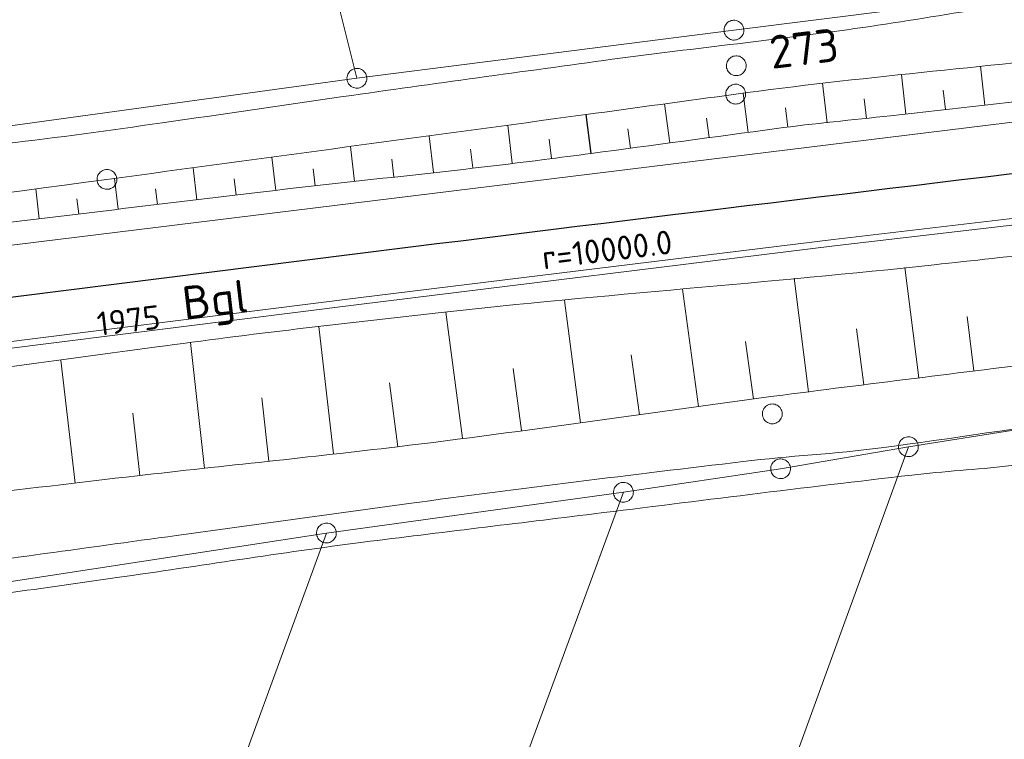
# Model space of a CAD drawing. Header units: metres. Extents: x 3425540 to 3446143, y 5432760 to 5444637.
# Tile 124 of 256: x 3436804 to 3436879, y 5439144 to 5439199. Entities that reach past the tile are written whole.
import ezdxf
from ezdxf.enums import TextEntityAlignment as Align

# ---------------------------------------------------------------- set-up
doc = ezdxf.new("R2010")
doc.units = ezdxf.units.M
for name, color, linetype, lineweight in [('B_Bestand', 9, 'Continuous', 18), ('B_Böschung', 9, 'Continuous', 18), ('B_Flurgrenzen', 9, 'Continuous', 18), ('B_Gleisachse', 9, 'Continuous', 25), ('Bestand Kabeltröge', 9, 'Continuous', 18), ('Bestand_Neu_Strecke 3443', 9, 'Continuous', 18)]:
    doc.layers.add(name, color=color, linetype=linetype, lineweight=lineweight)
doc.styles.get("Standard").update_dxf_attribs({"font": 'isocpeur.ttf'})

msp = doc.modelspace()

# ---------------------------------------------------------------- linework, layer by layer
at = {"layer": 'B_Bestand'}
for points, knots in [([(3436701.593, 5439177.765), (3436706.651, 5439178.289), (3436711.708, 5439178.812), (3436716.766, 5439179.335), (3436724.44, 5439180.129), (3436732.113, 5439180.933), (3436739.786, 5439181.742), (3436746.61, 5439182.462), (3436753.369, 5439183.717), (3436760.19, 5439184.465), (3436764.354, 5439184.922), (3436768.532, 5439185.256), (3436772.696, 5439185.718), (3436778.626, 5439186.377), (3436784.555, 5439187.039), (3436790.484, 5439187.706), (3436794.775, 5439188.189), (3436799.065, 5439188.671), (3436803.354, 5439189.172), (3436807.303, 5439189.633), (3436811.241, 5439190.185), (3436815.178, 5439190.743), (3436819.749, 5439191.392), (3436824.314, 5439192.085), (3436828.886, 5439192.732), (3436835.664, 5439193.692), (3436842.446, 5439194.622), (3436849.229, 5439195.547), (3436855.534, 5439196.408), (3436861.871, 5439197.036), (3436868.168, 5439197.955), (3436874.285, 5439198.848), (3436880.37, 5439199.942), (3436886.479, 5439200.886), (3436893.124, 5439201.913), (3436899.768, 5439202.949), (3436906.424, 5439203.911), (3436911.336, 5439204.621), (3436916.254, 5439205.283), (3436921.178, 5439205.9), (3436925.99, 5439206.504), (3436930.803, 5439207.094), (3436935.617, 5439207.68), (3436941.162, 5439208.355), (3436946.704, 5439209.045), (3436952.255, 5439209.669), (3436956.565, 5439210.154), (3436960.883, 5439210.555), (3436965.195, 5439211.018), (3436969.695, 5439211.502), (3436974.193, 5439212.002), (3436978.693, 5439212.484), (3436983.783, 5439213.029), (3436988.88, 5439213.499), (3436993.969, 5439214.055), (3436998.179, 5439214.515), (3437002.385, 5439215.007), (3437006.59, 5439215.508), (3437012.381, 5439216.199), (3437018.172, 5439216.886), (3437023.96, 5439217.601), (3437028.46, 5439218.157), (3437032.959, 5439218.717), (3437037.458, 5439219.276), (3437043.027, 5439219.969), (3437048.594, 5439220.67), (3437054.163, 5439221.364), (3437060.367, 5439222.137), (3437066.585, 5439222.795), (3437072.789, 5439223.563), (3437077.469, 5439224.142), (3437082.13, 5439224.868), (3437086.81, 5439225.447), (3437092.234, 5439226.119), (3437097.66, 5439226.774), (3437103.087, 5439227.424), (3437109.015, 5439228.134), (3437114.948, 5439228.8), (3437120.875, 5439229.518), (3437125.312, 5439230.056), (3437129.732, 5439230.724), (3437134.164, 5439231.298), (3437141.118, 5439232.199), (3437148.105, 5439232.846), (3437155.053, 5439233.802), (3437162.047, 5439234.765), (3437169.016, 5439235.889), (3437175.98, 5439237.048), (3437183.623, 5439238.321), (3437191.26, 5439239.622), (3437198.897, 5439240.921), (3437201.645, 5439241.389), (3437204.374, 5439241.949), (3437207.131, 5439242.376), (3437210.493, 5439242.897), (3437213.893, 5439243.05), (3437217.281, 5439243.318), (3437220.733, 5439243.592), (3437224.184, 5439243.859), (3437227.64, 5439244.051), (3437233.128, 5439244.357), (3437238.641, 5439244.019), (3437244.126, 5439244.365), (3437252.781, 5439244.911), (3437261.421, 5439245.694), (3437270.076, 5439246.249), (3437275.76, 5439246.614), (3437281.441, 5439247.044), (3437287.131, 5439247.296), (3437292.796, 5439247.547), (3437298.46, 5439247.798), (3437304.125, 5439248.048)], [0, 0, 0, 0, 0.025133, 0.025133, 0.025133, 0.063269, 0.063269, 0.063269, 0.097186, 0.097186, 0.097186, 0.117895, 0.117895, 0.117895, 0.147386, 0.147386, 0.147386, 0.168728, 0.168728, 0.168728, 0.188381, 0.188381, 0.188381, 0.211204, 0.211204, 0.211204, 0.245041, 0.245041, 0.245041, 0.276498, 0.276498, 0.276498, 0.307052, 0.307052, 0.307052, 0.34029, 0.34029, 0.34029, 0.36482, 0.36482, 0.36482, 0.38879, 0.38879, 0.38879, 0.416399, 0.416399, 0.416399, 0.437835, 0.437835, 0.437835, 0.460206, 0.460206, 0.460206, 0.485508, 0.485508, 0.485508, 0.506441, 0.506441, 0.506441, 0.535268, 0.535268, 0.535268, 0.557678, 0.557678, 0.557678, 0.585416, 0.585416, 0.585416, 0.616319, 0.616319, 0.616319, 0.639628, 0.639628, 0.639628, 0.666644, 0.666644, 0.666644, 0.696155, 0.696155, 0.696155, 0.718246, 0.718246, 0.718246, 0.752911, 0.752911, 0.752911, 0.787803, 0.787803, 0.787803, 0.826098, 0.826098, 0.826098, 0.839875, 0.839875, 0.839875, 0.856671, 0.856671, 0.856671, 0.873781, 0.873781, 0.873781, 0.90095, 0.90095, 0.90095, 0.943819, 0.943819, 0.943819, 0.971972, 0.971972, 0.971972, 1, 1, 1, 1]), ([(3436720.778, 5439147.924), (3436724.509, 5439148.388), (3436728.239, 5439148.852), (3436731.97, 5439149.316), (3436738.073, 5439150.075), (3436744.206, 5439150.577), (3436750.323, 5439151.212), (3436756.096, 5439151.812), (3436761.872, 5439152.392), (3436767.642, 5439153.023), (3436776.783, 5439154.023), (3436785.882, 5439155.374), (3436794.992, 5439156.627), (3436802.086, 5439157.603), (3436809.179, 5439158.581), (3436816.273, 5439159.557), (3436822.132, 5439160.363), (3436827.991, 5439161.168), (3436833.85, 5439161.972), (3436842.264, 5439163.127), (3436850.699, 5439164.128), (3436859.13, 5439165.15), (3436862.596, 5439165.57), (3436866.093, 5439165.722), (3436869.555, 5439166.184), (3436880.208, 5439167.605), (3436890.811, 5439169.342), (3436901.399, 5439171.175), (3436910.105, 5439172.682), (3436918.795, 5439174.268), (3436927.506, 5439175.743), (3436936.035, 5439177.187), (3436944.565, 5439178.623), (3436953.096, 5439180.054), (3436966.058, 5439182.229), (3436979.024, 5439184.378), (3436991.995, 5439186.501), (3436999.271, 5439187.692), (3437006.575, 5439188.688), (3437013.881, 5439189.692), (3437019.717, 5439190.495), (3437025.561, 5439191.223), (3437031.42, 5439191.833), (3437036.123, 5439192.323), (3437040.846, 5439192.58), (3437045.551, 5439193.04), (3437047.612, 5439193.242), (3437049.672, 5439193.457), (3437051.726, 5439193.72), (3437055.441, 5439194.196), (3437059.129, 5439194.864), (3437062.841, 5439195.357), (3437066.884, 5439195.895), (3437070.948, 5439196.276), (3437074.99, 5439196.824), (3437083.469, 5439197.975), (3437091.885, 5439199.576), (3437100.37, 5439200.698), (3437110.439, 5439202.03), (3437120.518, 5439203.284), (3437130.613, 5439204.406), (3437142.603, 5439205.739), (3437154.606, 5439206.939), (3437166.595, 5439208.273), (3437173.234, 5439209.012), (3437179.874, 5439209.736), (3437186.498, 5439210.601), (3437194.711, 5439211.674), (3437202.898, 5439212.932), (3437211.106, 5439214.042), (3437217.997, 5439214.975), (3437224.896, 5439215.845), (3437231.784, 5439216.8), (3437239.391, 5439217.855), (3437246.99, 5439218.957), (3437254.589, 5439220.068), (3437267.156, 5439221.907), (3437279.698, 5439223.922), (3437292.276, 5439225.683), (3437297.029, 5439226.349), (3437301.782, 5439227.015), (3437306.535, 5439227.68)], [0, 0, 0, 0, 0.019074, 0.019074, 0.019074, 0.050277, 0.050277, 0.050277, 0.079727, 0.079727, 0.079727, 0.126381, 0.126381, 0.126381, 0.162711, 0.162711, 0.162711, 0.192716, 0.192716, 0.192716, 0.235806, 0.235806, 0.235806, 0.253524, 0.253524, 0.253524, 0.308036, 0.308036, 0.308036, 0.352859, 0.352859, 0.352859, 0.396746, 0.396746, 0.396746, 0.463429, 0.463429, 0.463429, 0.500834, 0.500834, 0.500834, 0.530716, 0.530716, 0.530716, 0.554702, 0.554702, 0.554702, 0.565208, 0.565208, 0.565208, 0.584208, 0.584208, 0.584208, 0.604904, 0.604904, 0.604904, 0.648324, 0.648324, 0.648324, 0.699854, 0.699854, 0.699854, 0.761057, 0.761057, 0.761057, 0.794946, 0.794946, 0.794946, 0.836968, 0.836968, 0.836968, 0.872248, 0.872248, 0.872248, 0.91121, 0.91121, 0.91121, 0.97565, 0.97565, 0.97565, 1, 1, 1, 1]), ([(3437090.633, 5439196.583), (3437086.334, 5439196.008), (3437082.034, 5439195.433), (3437077.735, 5439194.858), (3437074.603, 5439194.439), (3437071.473, 5439193.998), (3437068.343, 5439193.565), (3437064.521, 5439193.037), (3437060.707, 5439192.45), (3437056.884, 5439191.926), (3437053.304, 5439191.436), (3437049.71, 5439191.066), (3437046.114, 5439190.72), (3437041.98, 5439190.322), (3437037.84, 5439189.995), (3437033.706, 5439189.599), (3437030.365, 5439189.279), (3437027.026, 5439188.94), (3437023.689, 5439188.578), (3437020.264, 5439188.207), (3437016.839, 5439187.818), (3437013.436, 5439187.285), (3437009.442, 5439186.66), (3437005.452, 5439186.015), (3437001.459, 5439185.388), (3436995.6, 5439184.468), (3436989.741, 5439183.548), (3436983.882, 5439182.629), (3436978.195, 5439181.738), (3436972.509, 5439180.848), (3436966.822, 5439179.958), (3436961.642, 5439179.147), (3436956.448, 5439178.428), (3436951.278, 5439177.558), (3436943.944, 5439176.324), (3436936.629, 5439174.979), (3436929.307, 5439173.678), (3436922.04, 5439172.387), (3436914.775, 5439171.091), (3436907.508, 5439169.8), (3436905.195, 5439169.389), (3436902.877, 5439169.01), (3436900.563, 5439168.604), (3436896.924, 5439167.967), (3436893.344, 5439167.031), (3436889.707, 5439166.363), (3436886.221, 5439165.723), (3436882.717, 5439165.201), (3436879.195, 5439164.811), (3436876.757, 5439164.542), (3436874.306, 5439164.408), (3436871.871, 5439164.121), (3436867.792, 5439163.641), (3436863.712, 5439163.161), (3436859.636, 5439162.656), (3436855.701, 5439162.169), (3436851.767, 5439161.679), (3436847.832, 5439161.191), (3436842.016, 5439160.471), (3436836.195, 5439159.785), (3436830.381, 5439159.045), (3436824.164, 5439158.254), (3436817.976, 5439157.248), (3436811.77, 5439156.372), (3436806.2, 5439155.586), (3436800.632, 5439154.784), (3436795.055, 5439154.045), (3436788.323, 5439153.153), (3436781.578, 5439152.367), (3436774.837, 5439151.55), (3436769.21, 5439150.869), (3436763.586, 5439150.161), (3436757.948, 5439149.567), (3436753.281, 5439149.076), (3436748.601, 5439148.722), (3436743.929, 5439148.281), (3436740.424, 5439147.951), (3436736.921, 5439147.606), (3436733.418, 5439147.246), (3436729.696, 5439146.864), (3436726.002, 5439146.274), (3436722.303, 5439145.695), (3436719.244, 5439145.216), (3436716.178, 5439144.74), (3436713.199, 5439143.89), (3436710.25, 5439143.049), (3436707.347, 5439142.085), (3436704.411, 5439141.217), (3436701.456, 5439140.343), (3436698.5, 5439139.482), (3436695.536, 5439138.632), (3436693.237, 5439137.973), (3436690.924, 5439137.441), (3436688.557, 5439136.994), (3436685.544, 5439136.425), (3436682.51, 5439136.162), (3436679.47, 5439136.144), (3436677.001, 5439136.13), (3436674.526, 5439136.199), (3436672.06, 5439136.316), (3436669.531, 5439136.437), (3436667.006, 5439136.747), (3436664.478, 5439136.834), (3436662.556, 5439136.901), (3436660.628, 5439136.801), (3436658.705, 5439136.661), (3436655.99, 5439136.464), (3436653.28, 5439136.247), (3436650.606, 5439135.713), (3436648.261, 5439135.246), (3436645.947, 5439134.707), (3436643.627, 5439134.161), (3436639.434, 5439133.176), (3436635.292, 5439132.022), (3436631.083, 5439131.066), (3436628.415, 5439130.46), (3436625.699, 5439130.184), (3436622.984, 5439129.86), (3436620.781, 5439129.597), (3436618.552, 5439129.388), (3436616.349, 5439129.515), (3436613.221, 5439129.696), (3436610.1, 5439130.279), (3436607.044, 5439131.066), (3436604.011, 5439131.848), (3436601.027, 5439132.732), (3436597.997, 5439133.48), (3436596.257, 5439133.91), (3436594.515, 5439134.335), (3436592.775, 5439134.766), (3436590.476, 5439135.336), (3436588.18, 5439135.916), (3436585.882, 5439136.49), (3436583.941, 5439136.975), (3436581.992, 5439137.47), (3436580.023, 5439137.783), (3436578.04, 5439138.098), (3436575.983, 5439137.743), (3436573.992, 5439137.437), (3436570.888, 5439136.96), (3436567.785, 5439136.485), (3436564.687, 5439135.972), (3436562.14, 5439135.55), (3436559.602, 5439135.073), (3436557.049, 5439134.689), (3436550.453, 5439133.699), (3436543.841, 5439132.825), (3436537.231, 5439131.931), (3436532.034, 5439131.229), (3436526.837, 5439130.531), (3436521.636, 5439129.862), (3436517.364, 5439129.313), (3436513.083, 5439128.844), (3436508.798, 5439128.396), (3436505.367, 5439128.037), (3436501.932, 5439127.735), (3436498.493, 5439127.453), (3436493.758, 5439127.065), (3436489.022, 5439126.745), (3436484.277, 5439126.505), (3436479.568, 5439126.268), (3436474.858, 5439126.125), (3436470.146, 5439126.074), (3436465.739, 5439126.026), (3436461.33, 5439125.986), (3436456.924, 5439126.073), (3436448.555, 5439126.239), (3436440.186, 5439126.405), (3436431.817, 5439126.57)], [0, 0, 0, 0, 0.019538, 0.019538, 0.019538, 0.033772, 0.033772, 0.033772, 0.051152, 0.051152, 0.051152, 0.067424, 0.067424, 0.067424, 0.08613, 0.08613, 0.08613, 0.101247, 0.101247, 0.101247, 0.116764, 0.116764, 0.116764, 0.13497, 0.13497, 0.13497, 0.161684, 0.161684, 0.161684, 0.187611, 0.187611, 0.187611, 0.211226, 0.211226, 0.211226, 0.244724, 0.244724, 0.244724, 0.277968, 0.277968, 0.277968, 0.288549, 0.288549, 0.288549, 0.305192, 0.305192, 0.305192, 0.321146, 0.321146, 0.321146, 0.332191, 0.332191, 0.332191, 0.350692, 0.350692, 0.350692, 0.368551, 0.368551, 0.368551, 0.39495, 0.39495, 0.39495, 0.42318, 0.42318, 0.42318, 0.448519, 0.448519, 0.448519, 0.479105, 0.479105, 0.479105, 0.504637, 0.504637, 0.504637, 0.525774, 0.525774, 0.525774, 0.541632, 0.541632, 0.541632, 0.558482, 0.558482, 0.558482, 0.572417, 0.572417, 0.572417, 0.586208, 0.586208, 0.586208, 0.600087, 0.600087, 0.600087, 0.610851, 0.610851, 0.610851, 0.624554, 0.624554, 0.624554, 0.635682, 0.635682, 0.635682, 0.647093, 0.647093, 0.647093, 0.655764, 0.655764, 0.655764, 0.668008, 0.668008, 0.668008, 0.678742, 0.678742, 0.678742, 0.698141, 0.698141, 0.698141, 0.710435, 0.710435, 0.710435, 0.720411, 0.720411, 0.720411, 0.734574, 0.734574, 0.734574, 0.748633, 0.748633, 0.748633, 0.756708, 0.756708, 0.756708, 0.767376, 0.767376, 0.767376, 0.776384, 0.776384, 0.776384, 0.785454, 0.785454, 0.785454, 0.799597, 0.799597, 0.799597, 0.811226, 0.811226, 0.811226, 0.841268, 0.841268, 0.841268, 0.864888, 0.864888, 0.864888, 0.884289, 0.884289, 0.884289, 0.899826, 0.899826, 0.899826, 0.921218, 0.921218, 0.921218, 0.942444, 0.942444, 0.942444, 0.962296, 0.962296, 0.962296, 1, 1, 1, 1])]:
    msp.add_open_spline(points, degree=3, knots=knots, dxfattribs=at)
at = {"layer": 'B_Böschung'}
for p, q in [((3436877.396, 5439192.083), (3436877.069, 5439195.019)), ((3436871.433, 5439191.415), (3436871.101, 5439194.38)), ((3436865.47, 5439190.745), (3436865.134, 5439193.734)), ((3436859.514, 5439190.028), (3436859.116, 5439192.984)), ((3436868.452, 5439191.079), (3436868.284, 5439192.57)), ((3436874.414, 5439191.749), (3436874.249, 5439193.224)), ((3436853.567, 5439189.228), (3436853.169, 5439192.179)), ((3436862.489, 5439190.41), (3436862.32, 5439191.886)), ((3436847.612, 5439188.427), (3436847.232, 5439191.37)), ((3436847.621, 5439188.427), (3436847.241, 5439191.37)), ((3436856.541, 5439189.628), (3436856.341, 5439191.106)), ((3436841.658, 5439187.687), (3436841.32, 5439190.57)), ((3436835.698, 5439186.989), (3436835.375, 5439189.765)), ((3436850.594, 5439188.827), (3436850.392, 5439190.3)), ((3436829.737, 5439186.308), (3436829.439, 5439188.962)), ((3436844.636, 5439188.043), (3436844.449, 5439189.505)), ((3436823.775, 5439185.639), (3436823.49, 5439188.158)), ((3436838.678, 5439187.338), (3436838.512, 5439188.753)), ((3436817.816, 5439184.933), (3436817.526, 5439187.351)), ((3436832.719, 5439186.643), (3436832.566, 5439188.004)), ((3436826.756, 5439185.973), (3436826.611, 5439187.267)), ((3436811.859, 5439184.217), (3436811.578, 5439186.546)), ((3436820.795, 5439185.291), (3436820.647, 5439186.522)), ((3436805.901, 5439183.499), (3436805.63, 5439185.755)), ((3436814.838, 5439184.575), (3436814.695, 5439185.762)), ((3436808.88, 5439183.857), (3436808.742, 5439185.004)), ((3436872.408, 5439171.469), (3436871.355, 5439179.804)), ((3436864.07, 5439170.415), (3436862.985, 5439178.999)), ((3436855.741, 5439169.296), (3436854.526, 5439178.185)), ((3436846.82, 5439168.079), (3436845.602, 5439177.317)), ((3436837.892, 5439166.907), (3436836.64, 5439176.446)), ((3436876.577, 5439171.992), (3436876.059, 5439176.114)), ((3436828.143, 5439165.716), (3436827.038, 5439175.353)), ((3436868.239, 5439170.942), (3436867.704, 5439175.172)), ((3436818.38, 5439164.628), (3436817.333, 5439174.136)), ((3436859.904, 5439169.865), (3436859.312, 5439174.227)), ((3436851.281, 5439168.685), (3436850.661, 5439173.217)), ((3436808.621, 5439163.514), (3436807.524, 5439172.819)), ((3436842.356, 5439167.493), (3436841.739, 5439172.187)), ((3436833.023, 5439166.267), (3436832.391, 5439171.082)), ((3436823.262, 5439165.166), (3436822.721, 5439169.96)), ((3436813.498, 5439164.092), (3436812.982, 5439168.793))]:
    msp.add_line(p, q, dxfattribs=at)
for points, knots in [([(3436847.241, 5439191.37), (3436851.016, 5439191.886), (3436854.791, 5439192.401), (3436858.566, 5439192.916), (3436867.889, 5439194.189), (3436877.275, 5439194.949), (3436886.618, 5439196.061), (3436890.181, 5439196.485), (3436893.743, 5439196.909), (3436897.305, 5439197.343), (3436905.35, 5439198.324), (3436913.396, 5439199.296), (3436921.437, 5439200.311), (3436928.859, 5439201.248), (3436936.278, 5439202.202), (3436943.698, 5439203.152), (3436947.417, 5439203.629), (3436951.135, 5439204.113), (3436954.854, 5439204.59), (3436960.239, 5439205.281), (3436965.637, 5439205.864), (3436971.023, 5439206.552), (3436975.151, 5439207.08), (3436979.276, 5439207.637), (3436983.398, 5439208.209), (3436989.453, 5439209.049), (3436995.5, 5439209.937), (3437001.556, 5439210.77), (3437006.96, 5439211.514), (3437012.367, 5439212.237), (3437017.775, 5439212.959), (3437030.879, 5439214.709), (3437043.978, 5439216.505), (3437057.109, 5439218.048), (3437070.446, 5439219.616), (3437083.801, 5439221.023), (3437097.145, 5439222.529), (3437116.918, 5439224.762), (3437136.691, 5439226.998), (3437156.454, 5439229.323), (3437165.125, 5439230.343), (3437173.714, 5439231.983), (3437182.378, 5439233.061), (3437187.262, 5439233.669), (3437192.148, 5439234.258), (3437197.035, 5439234.843), (3437200.055, 5439235.205), (3437203.072, 5439235.587), (3437206.097, 5439235.906), (3437222.726, 5439237.663), (3437239.403, 5439238.87), (3437256.071, 5439240.168), (3437270.729, 5439241.31), (3437285.387, 5439242.451), (3437300.045, 5439243.592)], [0, 0, 0, 0, 0.025072, 0.025072, 0.025072, 0.08699, 0.08699, 0.08699, 0.1106, 0.1106, 0.1106, 0.163933, 0.163933, 0.163933, 0.213158, 0.213158, 0.213158, 0.237832, 0.237832, 0.237832, 0.273559, 0.273559, 0.273559, 0.300946, 0.300946, 0.300946, 0.341169, 0.341169, 0.341169, 0.377069, 0.377069, 0.377069, 0.464067, 0.464067, 0.464067, 0.552435, 0.552435, 0.552435, 0.683381, 0.683381, 0.683381, 0.740833, 0.740833, 0.740833, 0.77322, 0.77322, 0.77322, 0.793234, 0.793234, 0.793234, 0.903251, 0.903251, 0.903251, 1, 1, 1, 1]), ([(3436847.621, 5439188.427), (3436852.293, 5439189.056), (3436856.966, 5439189.685), (3436861.638, 5439190.314), (3436864.506, 5439190.7), (3436867.388, 5439190.962), (3436870.264, 5439191.284), (3436875.016, 5439191.816), (3436879.768, 5439192.354), (3436884.521, 5439192.876), (3436888.61, 5439193.326), (3436892.71, 5439193.674), (3436896.803, 5439194.095), (3436903.192, 5439194.753), (3436909.581, 5439195.42), (3436915.969, 5439196.089), (3436920.315, 5439196.544), (3436924.651, 5439197.09), (3436929.002, 5439197.496), (3436936.073, 5439198.156), (3436943.155, 5439198.673), (3436950.231, 5439199.273), (3436953.109, 5439199.517), (3436955.989, 5439199.746), (3436958.865, 5439200.018), (3436964.065, 5439200.51), (3436969.237, 5439201.257), (3436974.428, 5439201.832), (3436978.511, 5439202.285), (3436982.597, 5439202.711), (3436986.678, 5439203.176), (3436990.544, 5439203.617), (3436994.409, 5439204.074), (3436998.275, 5439204.518), (3437002.337, 5439204.985), (3437006.403, 5439205.41), (3437010.463, 5439205.893), (3437013.591, 5439206.265), (3437016.712, 5439206.693), (3437019.838, 5439207.081), (3437028.63, 5439208.174), (3437037.421, 5439209.27), (3437046.218, 5439210.327), (3437048.998, 5439210.661), (3437051.781, 5439210.968), (3437054.562, 5439211.297), (3437066.772, 5439212.741), (3437078.97, 5439214.294), (3437091.181, 5439215.733), (3437094.553, 5439216.131), (3437097.935, 5439216.452), (3437101.306, 5439216.858), (3437114.702, 5439218.471), (3437128.093, 5439220.117), (3437141.489, 5439221.73), (3437155.582, 5439223.427), (3437169.676, 5439225.125), (3437183.77, 5439226.817), (3437193.219, 5439227.952), (3437202.672, 5439229.056), (3437212.121, 5439230.19), (3437227.511, 5439232.037), (3437242.881, 5439234.041), (3437258.273, 5439235.872), (3437272.303, 5439237.542), (3437286.333, 5439239.212), (3437300.363, 5439240.881)], [0, 0, 0, 0, 0.03103, 0.03103, 0.03103, 0.050075, 0.050075, 0.050075, 0.081548, 0.081548, 0.081548, 0.108627, 0.108627, 0.108627, 0.150904, 0.150904, 0.150904, 0.179664, 0.179664, 0.179664, 0.226402, 0.226402, 0.226402, 0.245415, 0.245415, 0.245415, 0.279791, 0.279791, 0.279791, 0.306829, 0.306829, 0.306829, 0.332442, 0.332442, 0.332442, 0.359352, 0.359352, 0.359352, 0.380084, 0.380084, 0.380084, 0.438398, 0.438398, 0.438398, 0.456828, 0.456828, 0.456828, 0.537756, 0.537756, 0.537756, 0.560106, 0.560106, 0.560106, 0.648912, 0.648912, 0.648912, 0.742344, 0.742344, 0.742344, 0.804984, 0.804984, 0.804984, 0.907004, 0.907004, 0.907004, 1, 1, 1, 1]), ([(3436977.124, 5439191.82), (3436971.504, 5439191.301), (3436965.883, 5439190.782), (3436960.263, 5439190.263), (3436955.944, 5439189.864), (3436951.626, 5439189.469), (3436947.307, 5439189.072), (3436943.342, 5439188.708), (3436939.367, 5439188.458), (3436935.409, 5439188.013), (3436929.577, 5439187.357), (3436923.774, 5439186.481), (3436917.959, 5439185.699), (3436909.001, 5439184.495), (3436900.047, 5439183.261), (3436891.087, 5439182.068), (3436885.259, 5439181.292), (3436879.415, 5439180.651), (3436873.57, 5439180.017), (3436861.085, 5439178.663), (3436848.554, 5439177.771), (3436836.072, 5439176.391), (3436828.968, 5439175.606), (3436821.87, 5439174.773), (3436814.788, 5439173.811), (3436802.9, 5439172.198), (3436791.017, 5439170.562), (3436779.133, 5439168.923), (3436770.772, 5439167.77), (3436762.417, 5439166.58), (3436754.056, 5439165.428), (3436751.091, 5439165.02), (3436748.114, 5439164.702), (3436745.133, 5439164.437), (3436741.589, 5439164.123), (3436738.033, 5439163.97), (3436734.491, 5439163.643), (3436733.122, 5439163.517), (3436731.752, 5439163.391), (3436730.383, 5439163.264)], [0, 0, 0, 0, 0.068156, 0.068156, 0.068156, 0.120526, 0.120526, 0.120526, 0.168606, 0.168606, 0.168606, 0.239459, 0.239459, 0.239459, 0.348605, 0.348605, 0.348605, 0.419595, 0.419595, 0.419595, 0.571233, 0.571233, 0.571233, 0.657531, 0.657531, 0.657531, 0.802389, 0.802389, 0.802389, 0.904303, 0.904303, 0.904303, 0.94044, 0.94044, 0.94044, 0.983395, 0.983395, 0.983395, 1, 1, 1, 1]), ([(3436977.124, 5439191.82), (3436971.448, 5439190.669), (3436965.772, 5439189.518), (3436960.096, 5439188.366), (3436956.601, 5439187.657), (3436953.044, 5439187.251), (3436949.58, 5439186.403), (3436946.147, 5439185.563), (3436942.728, 5439184.67), (3436939.3, 5439183.811), (3436934.906, 5439182.71), (3436930.512, 5439181.611), (3436926.117, 5439180.514), (3436921.272, 5439179.305), (3436916.425, 5439178.114), (3436911.521, 5439177.139), (3436902.181, 5439175.282), (3436892.748, 5439174.052), (3436883.314, 5439172.839), (3436876.253, 5439171.932), (3436869.184, 5439171.089), (3436862.126, 5439170.169), (3436852.404, 5439168.902), (3436842.709, 5439167.423), (3436832.974, 5439166.261), (3436826.422, 5439165.479), (3436819.856, 5439164.815), (3436813.3, 5439164.07), (3436804.483, 5439163.069), (3436795.683, 5439161.903), (3436786.854, 5439161.009), (3436780.123, 5439160.328), (3436773.383, 5439159.747), (3436766.647, 5439159.128), (3436759.716, 5439158.492), (3436752.781, 5439157.897), (3436745.851, 5439157.243), (3436742.811, 5439156.956), (3436739.778, 5439156.598), (3436736.748, 5439156.223), (3436734.652, 5439155.964), (3436732.556, 5439155.705), (3436730.46, 5439155.446)], [0, 0, 0, 0, 0.069601, 0.069601, 0.069601, 0.112454, 0.112454, 0.112454, 0.154923, 0.154923, 0.154923, 0.209358, 0.209358, 0.209358, 0.26937, 0.26937, 0.26937, 0.383669, 0.383669, 0.383669, 0.469216, 0.469216, 0.469216, 0.587039, 0.587039, 0.587039, 0.666337, 0.666337, 0.666337, 0.772983, 0.772983, 0.772983, 0.854279, 0.854279, 0.854279, 0.937926, 0.937926, 0.937926, 0.97462, 0.97462, 0.97462, 1, 1, 1, 1]), ([(3436436.829, 5439149.323), (3436439.048, 5439149.048), (3436441.266, 5439148.773), (3436443.485, 5439148.497), (3436445.917, 5439148.195), (3436448.378, 5439148.182), (3436450.829, 5439148.153), (3436452.183, 5439148.137), (3436453.537, 5439148.136), (3436454.891, 5439148.153), (3436458.177, 5439148.195), (3436461.462, 5439148.247), (3436464.747, 5439148.403), (3436467.639, 5439148.541), (3436470.522, 5439148.77), (3436473.405, 5439149.028), (3436476.002, 5439149.261), (3436478.596, 5439149.515), (3436481.186, 5439149.81), (3436484.727, 5439150.214), (3436488.247, 5439150.768), (3436491.787, 5439151.184), (3436493.294, 5439151.362), (3436494.803, 5439151.503), (3436496.318, 5439151.621), (3436498.171, 5439151.766), (3436500.025, 5439151.839), (3436501.881, 5439151.871), (3436503.172, 5439151.894), (3436504.464, 5439151.797), (3436505.756, 5439151.81), (3436507.326, 5439151.826), (3436508.896, 5439151.875), (3436510.463, 5439152.028), (3436511.658, 5439152.145), (3436512.842, 5439152.31), (3436514.026, 5439152.497), (3436515.603, 5439152.747), (3436517.165, 5439153.083), (3436518.745, 5439153.31), (3436520.044, 5439153.497), (3436521.346, 5439153.671), (3436522.651, 5439153.81), (3436526.091, 5439154.177), (3436529.533, 5439154.53), (3436532.973, 5439154.898), (3436535.39, 5439155.157), (3436537.805, 5439155.437), (3436540.224, 5439155.68), (3436542.473, 5439155.907), (3436544.724, 5439156.119), (3436546.974, 5439156.336), (3436548.276, 5439156.462), (3436549.578, 5439156.587), (3436550.88, 5439156.711), (3436555.456, 5439157.149), (3436560.041, 5439157.491), (3436564.614, 5439157.962), (3436568.612, 5439158.374), (3436572.606, 5439158.812), (3436576.602, 5439159.244), (3436582.732, 5439159.907), (3436588.861, 5439160.579), (3436594.991, 5439161.241), (3436596.709, 5439161.427), (3436598.429, 5439161.589), (3436600.147, 5439161.773), (3436605.315, 5439162.327), (3436610.469, 5439163.015), (3436615.636, 5439163.582), (3436617.941, 5439163.835), (3436620.247, 5439164.08), (3436622.556, 5439164.299), (3436630.31, 5439165.034), (3436638.069, 5439165.718), (3436645.825, 5439166.437), (3436655.3, 5439167.315), (3436664.778, 5439168.153), (3436674.241, 5439169.169), (3436678.56, 5439169.633), (3436682.827, 5439170.494), (3436687.132, 5439171.075), (3436691.141, 5439171.617), (3436695.149, 5439172.172), (3436699.164, 5439172.669), (3436702.236, 5439173.049), (3436705.31, 5439173.416), (3436708.383, 5439173.794), (3436717.043, 5439174.861), (3436725.698, 5439175.978), (3436734.359, 5439177.043), (3436742.818, 5439178.084), (3436751.32, 5439178.761), (3436759.778, 5439179.815), (3436776.868, 5439181.945), (3436793.948, 5439184.161), (3436811.015, 5439186.47), (3436823.087, 5439188.104), (3436835.16, 5439189.737), (3436847.232, 5439191.37)], [0, 0, 0, 0, 0.01624, 0.01624, 0.01624, 0.034042, 0.034042, 0.034042, 0.043878, 0.043878, 0.043878, 0.067751, 0.067751, 0.067751, 0.08877, 0.08877, 0.08877, 0.107705, 0.107705, 0.107705, 0.133589, 0.133589, 0.133589, 0.144611, 0.144611, 0.144611, 0.158095, 0.158095, 0.158095, 0.167479, 0.167479, 0.167479, 0.178889, 0.178889, 0.178889, 0.18759, 0.18759, 0.18759, 0.199185, 0.199185, 0.199185, 0.20872, 0.20872, 0.20872, 0.233852, 0.233852, 0.233852, 0.251511, 0.251511, 0.251511, 0.267933, 0.267933, 0.267933, 0.277434, 0.277434, 0.277434, 0.310827, 0.310827, 0.310827, 0.34002, 0.34002, 0.34002, 0.384808, 0.384808, 0.384808, 0.397359, 0.397359, 0.397359, 0.435119, 0.435119, 0.435119, 0.451965, 0.451965, 0.451965, 0.508545, 0.508545, 0.508545, 0.577668, 0.577668, 0.577668, 0.609221, 0.609221, 0.609221, 0.63861, 0.63861, 0.63861, 0.661098, 0.661098, 0.661098, 0.724486, 0.724486, 0.724486, 0.7864, 0.7864, 0.7864, 0.911506, 0.911506, 0.911506, 1, 1, 1, 1]), ([(3436436.109, 5439145.678), (3436439.055, 5439145.594), (3436442, 5439145.51), (3436444.946, 5439145.426), (3436448.726, 5439145.318), (3436452.507, 5439145.275), (3436456.288, 5439145.232), (3436458.943, 5439145.202), (3436461.597, 5439145.258), (3436464.252, 5439145.349), (3436467.34, 5439145.455), (3436470.421, 5439145.651), (3436473.496, 5439145.971), (3436474.98, 5439146.126), (3436476.457, 5439146.312), (3436477.934, 5439146.511), (3436480.139, 5439146.808), (3436482.325, 5439147.241), (3436484.537, 5439147.483), (3436486.451, 5439147.693), (3436488.368, 5439147.856), (3436490.286, 5439148.027), (3436493.353, 5439148.301), (3436496.42, 5439148.578), (3436499.491, 5439148.804), (3436502.05, 5439148.993), (3436504.621, 5439148.928), (3436507.182, 5439149.077), (3436512.253, 5439149.372), (3436517.326, 5439149.67), (3436522.383, 5439150.164), (3436526.89, 5439150.605), (3436531.393, 5439151.086), (3436535.9, 5439151.524), (3436542.184, 5439152.135), (3436548.468, 5439152.737), (3436554.752, 5439153.349), (3436559.803, 5439153.841), (3436564.857, 5439154.304), (3436569.901, 5439154.866), (3436577.549, 5439155.718), (3436585.188, 5439156.644), (3436592.831, 5439157.543), (3436597.868, 5439158.136), (3436602.904, 5439158.742), (3436607.941, 5439159.331), (3436622.243, 5439161.005), (3436636.589, 5439162.278), (3436650.896, 5439163.907), (3436655.677, 5439164.452), (3436660.454, 5439165.024), (3436665.229, 5439165.617), (3436675.229, 5439166.86), (3436685.224, 5439168.13), (3436695.213, 5439169.456), (3436700.953, 5439170.218), (3436706.687, 5439171.016), (3436712.42, 5439171.826), (3436717.516, 5439172.546), (3436722.599, 5439173.356), (3436727.696, 5439174.073), (3436733.515, 5439174.892), (3436739.341, 5439175.669), (3436745.176, 5439176.366), (3436764.127, 5439178.631), (3436783.092, 5439180.772), (3436802.043, 5439183.035), (3436808.828, 5439183.846), (3436815.612, 5439184.674), (3436822.397, 5439185.484), (3436829.618, 5439186.346), (3436836.859, 5439187.039), (3436844.072, 5439187.97), (3436845.252, 5439188.123), (3436846.432, 5439188.275), (3436847.612, 5439188.427)], [0, 0, 0, 0, 0.021354, 0.021354, 0.021354, 0.048754, 0.048754, 0.048754, 0.067992, 0.067992, 0.067992, 0.090371, 0.090371, 0.090371, 0.10117, 0.10117, 0.10117, 0.117291, 0.117291, 0.117291, 0.131239, 0.131239, 0.131239, 0.153553, 0.153553, 0.153553, 0.172142, 0.172142, 0.172142, 0.208952, 0.208952, 0.208952, 0.241767, 0.241767, 0.241767, 0.287515, 0.287515, 0.287515, 0.32429, 0.32429, 0.32429, 0.380052, 0.380052, 0.380052, 0.416804, 0.416804, 0.416804, 0.521146, 0.521146, 0.521146, 0.556012, 0.556012, 0.556012, 0.629028, 0.629028, 0.629028, 0.670983, 0.670983, 0.670983, 0.708278, 0.708278, 0.708278, 0.750862, 0.750862, 0.750862, 0.889162, 0.889162, 0.889162, 0.938681, 0.938681, 0.938681, 0.991378, 0.991378, 0.991378, 1, 1, 1, 1])]:
    msp.add_open_spline(points, degree=3, knots=knots, dxfattribs=at)
at = {"layer": 'B_Flurgrenzen'}
for p, q in [((3436829.913, 5439194.115), (3436816.139, 5439248.9)), ((3436858.425, 5439197.751), (3436871.062, 5439199.333)), ((3436829.913, 5439194.115), (3436858.425, 5439197.751)), ((3436797.954, 5439189.738), (3436829.913, 5439194.115)), ((3436871.615, 5439166.266), (3436903.819, 5439171.377)), ((3436849.082, 5439104.235), (3436871.615, 5439166.266)), ((3436861.953, 5439164.6), (3436871.615, 5439166.266)), ((3436850.071, 5439162.822), (3436861.953, 5439164.6)), ((3436827.428, 5439101.346), (3436850.071, 5439162.822)), ((3436827.611, 5439159.74), (3436850.071, 5439162.822)), ((3436798.627, 5439155.295), (3436827.611, 5439159.74)), ((3436804.957, 5439097.697), (3436827.611, 5439159.74))]:
    msp.add_line(p, q, dxfattribs=at)
for points in [[(3436859.068, 5439197.366), (3436859.112, 5439197.45), (3436859.142, 5439197.535), (3436859.165, 5439197.631), (3436859.172, 5439197.723), (3436859.166, 5439197.816), (3436859.155, 5439197.913), (3436859.133, 5439198.002), (3436859.094, 5439198.087), (3436859.047, 5439198.17), (3436858.987, 5439198.241), (3436858.923, 5439198.306), (3436858.848, 5439198.365), (3436858.767, 5439198.414), (3436858.68, 5439198.452), (3436858.591, 5439198.477), (3436858.5, 5439198.497), (3436858.405, 5439198.499), (3436858.312, 5439198.493), (3436858.223, 5439198.471), (3436858.133, 5439198.435), (3436858.048, 5439198.397), (3436857.97, 5439198.347), (3436857.896, 5439198.281), (3436857.835, 5439198.214), (3436857.781, 5439198.136), (3436857.738, 5439198.052), (3436857.708, 5439197.967), (3436857.684, 5439197.871), (3436857.677, 5439197.779), (3436857.683, 5439197.686), (3436857.695, 5439197.589), (3436857.717, 5439197.5), (3436857.756, 5439197.415), (3436857.802, 5439197.332), (3436857.863, 5439197.261), (3436857.927, 5439197.196), (3436858.002, 5439197.137), (3436858.083, 5439197.088), (3436858.17, 5439197.05), (3436858.258, 5439197.025), (3436858.349, 5439197.005), (3436858.445, 5439197.003), (3436858.538, 5439197.009), (3436858.627, 5439197.031), (3436858.717, 5439197.067), (3436858.802, 5439197.105), (3436858.88, 5439197.155), (3436858.954, 5439197.221), (3436859.015, 5439197.288), (3436859.068, 5439197.366)], [(3436859.346, 5439195.152), (3436859.329, 5439195.245), (3436859.301, 5439195.331), (3436859.261, 5439195.421), (3436859.21, 5439195.499), (3436859.148, 5439195.569), (3436859.081, 5439195.638), (3436859.009, 5439195.695), (3436858.926, 5439195.739), (3436858.839, 5439195.776), (3436858.747, 5439195.795), (3436858.656, 5439195.808), (3436858.561, 5439195.808), (3436858.467, 5439195.797), (3436858.375, 5439195.775), (3436858.29, 5439195.741), (3436858.205, 5439195.701), (3436858.129, 5439195.644), (3436858.059, 5439195.582), (3436858.002, 5439195.51), (3436857.952, 5439195.427), (3436857.908, 5439195.345), (3436857.877, 5439195.258), (3436857.859, 5439195.16), (3436857.852, 5439195.07), (3436857.857, 5439194.976), (3436857.874, 5439194.883), (3436857.902, 5439194.797), (3436857.942, 5439194.706), (3436857.993, 5439194.629), (3436858.055, 5439194.559), (3436858.122, 5439194.49), (3436858.195, 5439194.433), (3436858.277, 5439194.389), (3436858.365, 5439194.352), (3436858.456, 5439194.333), (3436858.547, 5439194.32), (3436858.642, 5439194.319), (3436858.736, 5439194.331), (3436858.828, 5439194.353), (3436858.914, 5439194.387), (3436858.998, 5439194.427), (3436859.075, 5439194.484), (3436859.145, 5439194.545), (3436859.202, 5439194.618), (3436859.251, 5439194.701), (3436859.295, 5439194.783), (3436859.326, 5439194.87), (3436859.345, 5439194.968), (3436859.352, 5439195.058), (3436859.346, 5439195.152)], [(3436830.557, 5439193.73), (3436830.601, 5439193.814), (3436830.631, 5439193.899), (3436830.654, 5439193.995), (3436830.661, 5439194.087), (3436830.655, 5439194.18), (3436830.644, 5439194.277), (3436830.622, 5439194.366), (3436830.583, 5439194.451), (3436830.536, 5439194.534), (3436830.476, 5439194.605), (3436830.412, 5439194.67), (3436830.337, 5439194.729), (3436830.256, 5439194.778), (3436830.169, 5439194.816), (3436830.08, 5439194.841), (3436829.989, 5439194.861), (3436829.894, 5439194.863), (3436829.801, 5439194.857), (3436829.712, 5439194.835), (3436829.622, 5439194.799), (3436829.537, 5439194.761), (3436829.459, 5439194.711), (3436829.385, 5439194.645), (3436829.324, 5439194.578), (3436829.27, 5439194.5), (3436829.227, 5439194.416), (3436829.197, 5439194.331), (3436829.173, 5439194.235), (3436829.166, 5439194.143), (3436829.172, 5439194.05), (3436829.184, 5439193.953), (3436829.206, 5439193.864), (3436829.245, 5439193.779), (3436829.291, 5439193.696), (3436829.352, 5439193.625), (3436829.416, 5439193.56), (3436829.491, 5439193.501), (3436829.572, 5439193.452), (3436829.659, 5439193.414), (3436829.747, 5439193.389), (3436829.838, 5439193.369), (3436829.934, 5439193.367), (3436830.027, 5439193.373), (3436830.116, 5439193.395), (3436830.206, 5439193.431), (3436830.291, 5439193.469), (3436830.369, 5439193.519), (3436830.443, 5439193.585), (3436830.504, 5439193.652), (3436830.557, 5439193.73)], [(3436858.738, 5439192.188), (3436858.828, 5439192.217), (3436858.91, 5439192.256), (3436858.994, 5439192.307), (3436859.065, 5439192.367), (3436859.126, 5439192.437), (3436859.187, 5439192.513), (3436859.234, 5439192.592), (3436859.267, 5439192.679), (3436859.293, 5439192.771), (3436859.3, 5439192.864), (3436859.302, 5439192.955), (3436859.29, 5439193.05), (3436859.268, 5439193.142), (3436859.233, 5439193.231), (3436859.189, 5439193.311), (3436859.139, 5439193.39), (3436859.073, 5439193.458), (3436859.003, 5439193.52), (3436858.924, 5439193.568), (3436858.836, 5439193.606), (3436858.748, 5439193.639), (3436858.658, 5439193.659), (3436858.559, 5439193.665), (3436858.469, 5439193.661), (3436858.376, 5439193.644), (3436858.286, 5439193.616), (3436858.204, 5439193.577), (3436858.119, 5439193.525), (3436858.049, 5439193.465), (3436857.987, 5439193.395), (3436857.927, 5439193.319), (3436857.88, 5439193.241), (3436857.847, 5439193.153), (3436857.821, 5439193.062), (3436857.814, 5439192.969), (3436857.812, 5439192.877), (3436857.823, 5439192.782), (3436857.846, 5439192.691), (3436857.88, 5439192.602), (3436857.925, 5439192.522), (3436857.975, 5439192.443), (3436858.041, 5439192.374), (3436858.111, 5439192.312), (3436858.189, 5439192.265), (3436858.278, 5439192.226), (3436858.366, 5439192.193), (3436858.456, 5439192.173), (3436858.555, 5439192.167), (3436858.645, 5439192.171), (3436858.738, 5439192.188)], [(3436811.196, 5439185.742), (3436811.286, 5439185.771), (3436811.368, 5439185.81), (3436811.452, 5439185.861), (3436811.523, 5439185.921), (3436811.584, 5439185.991), (3436811.645, 5439186.067), (3436811.692, 5439186.146), (3436811.725, 5439186.233), (3436811.751, 5439186.325), (3436811.758, 5439186.418), (3436811.76, 5439186.509), (3436811.748, 5439186.604), (3436811.726, 5439186.696), (3436811.691, 5439186.785), (3436811.647, 5439186.865), (3436811.597, 5439186.944), (3436811.531, 5439187.012), (3436811.461, 5439187.074), (3436811.382, 5439187.122), (3436811.294, 5439187.16), (3436811.206, 5439187.193), (3436811.116, 5439187.213), (3436811.017, 5439187.219), (3436810.927, 5439187.215), (3436810.834, 5439187.198), (3436810.744, 5439187.17), (3436810.662, 5439187.131), (3436810.577, 5439187.079), (3436810.507, 5439187.019), (3436810.445, 5439186.949), (3436810.385, 5439186.873), (3436810.338, 5439186.795), (3436810.305, 5439186.707), (3436810.279, 5439186.616), (3436810.272, 5439186.523), (3436810.27, 5439186.431), (3436810.281, 5439186.336), (3436810.304, 5439186.245), (3436810.338, 5439186.156), (3436810.383, 5439186.076), (3436810.433, 5439185.997), (3436810.499, 5439185.928), (3436810.569, 5439185.866), (3436810.647, 5439185.819), (3436810.736, 5439185.78), (3436810.824, 5439185.747), (3436810.914, 5439185.727), (3436811.013, 5439185.721), (3436811.103, 5439185.725), (3436811.196, 5439185.742)], [(3436861.508, 5439168.021), (3436861.598, 5439168.05), (3436861.68, 5439168.089), (3436861.764, 5439168.14), (3436861.835, 5439168.2), (3436861.896, 5439168.27), (3436861.957, 5439168.346), (3436862.004, 5439168.425), (3436862.037, 5439168.512), (3436862.063, 5439168.604), (3436862.07, 5439168.697), (3436862.072, 5439168.788), (3436862.06, 5439168.883), (3436862.038, 5439168.975), (3436862.003, 5439169.064), (3436861.959, 5439169.144), (3436861.909, 5439169.223), (3436861.843, 5439169.291), (3436861.773, 5439169.353), (3436861.694, 5439169.401), (3436861.606, 5439169.439), (3436861.518, 5439169.472), (3436861.428, 5439169.492), (3436861.329, 5439169.498), (3436861.239, 5439169.494), (3436861.146, 5439169.477), (3436861.056, 5439169.449), (3436860.974, 5439169.41), (3436860.889, 5439169.358), (3436860.819, 5439169.298), (3436860.757, 5439169.228), (3436860.697, 5439169.152), (3436860.65, 5439169.074), (3436860.617, 5439168.986), (3436860.591, 5439168.895), (3436860.584, 5439168.802), (3436860.582, 5439168.71), (3436860.593, 5439168.615), (3436860.616, 5439168.524), (3436860.65, 5439168.435), (3436860.695, 5439168.355), (3436860.745, 5439168.276), (3436860.811, 5439168.207), (3436860.881, 5439168.145), (3436860.959, 5439168.098), (3436861.048, 5439168.059), (3436861.136, 5439168.026), (3436861.226, 5439168.006), (3436861.325, 5439168), (3436861.415, 5439168.004), (3436861.508, 5439168.021)], [(3436872.347, 5439166.105), (3436872.361, 5439166.198), (3436872.363, 5439166.288), (3436872.355, 5439166.387), (3436872.332, 5439166.477), (3436872.297, 5439166.563), (3436872.256, 5439166.651), (3436872.206, 5439166.728), (3436872.143, 5439166.797), (3436872.072, 5439166.861), (3436871.992, 5439166.909), (3436871.911, 5439166.951), (3436871.821, 5439166.983), (3436871.729, 5439167.003), (3436871.634, 5439167.012), (3436871.542, 5439167.008), (3436871.449, 5439166.998), (3436871.358, 5439166.97), (3436871.272, 5439166.935), (3436871.195, 5439166.885), (3436871.12, 5439166.823), (3436871.052, 5439166.76), (3436870.994, 5439166.688), (3436870.944, 5439166.602), (3436870.908, 5439166.519), (3436870.882, 5439166.428), (3436870.867, 5439166.335), (3436870.865, 5439166.244), (3436870.874, 5439166.146), (3436870.896, 5439166.056), (3436870.932, 5439165.97), (3436870.973, 5439165.882), (3436871.022, 5439165.805), (3436871.086, 5439165.736), (3436871.156, 5439165.672), (3436871.236, 5439165.624), (3436871.318, 5439165.582), (3436871.407, 5439165.55), (3436871.5, 5439165.53), (3436871.595, 5439165.521), (3436871.686, 5439165.525), (3436871.779, 5439165.534), (3436871.87, 5439165.563), (3436871.956, 5439165.598), (3436872.034, 5439165.647), (3436872.108, 5439165.71), (3436872.177, 5439165.773), (3436872.235, 5439165.845), (3436872.284, 5439165.931), (3436872.32, 5439166.014), (3436872.347, 5439166.105)], [(3436862.686, 5439164.438), (3436862.7, 5439164.531), (3436862.702, 5439164.621), (3436862.694, 5439164.72), (3436862.671, 5439164.81), (3436862.636, 5439164.896), (3436862.595, 5439164.984), (3436862.545, 5439165.061), (3436862.482, 5439165.13), (3436862.411, 5439165.194), (3436862.331, 5439165.242), (3436862.25, 5439165.284), (3436862.16, 5439165.316), (3436862.068, 5439165.336), (3436861.973, 5439165.345), (3436861.881, 5439165.341), (3436861.788, 5439165.331), (3436861.697, 5439165.303), (3436861.611, 5439165.268), (3436861.534, 5439165.218), (3436861.459, 5439165.156), (3436861.391, 5439165.093), (3436861.333, 5439165.021), (3436861.283, 5439164.935), (3436861.247, 5439164.852), (3436861.221, 5439164.761), (3436861.206, 5439164.668), (3436861.204, 5439164.577), (3436861.213, 5439164.479), (3436861.235, 5439164.389), (3436861.271, 5439164.303), (3436861.312, 5439164.215), (3436861.361, 5439164.138), (3436861.425, 5439164.069), (3436861.495, 5439164.005), (3436861.575, 5439163.957), (3436861.657, 5439163.915), (3436861.746, 5439163.883), (3436861.839, 5439163.863), (3436861.934, 5439163.854), (3436862.025, 5439163.858), (3436862.118, 5439163.867), (3436862.209, 5439163.896), (3436862.295, 5439163.931), (3436862.373, 5439163.98), (3436862.447, 5439164.043), (3436862.516, 5439164.106), (3436862.574, 5439164.178), (3436862.623, 5439164.264), (3436862.659, 5439164.347), (3436862.686, 5439164.438)], [(3436850.804, 5439162.661), (3436850.818, 5439162.754), (3436850.82, 5439162.844), (3436850.812, 5439162.943), (3436850.789, 5439163.033), (3436850.754, 5439163.119), (3436850.713, 5439163.207), (3436850.663, 5439163.284), (3436850.6, 5439163.353), (3436850.529, 5439163.417), (3436850.449, 5439163.465), (3436850.368, 5439163.507), (3436850.278, 5439163.539), (3436850.186, 5439163.559), (3436850.091, 5439163.568), (3436849.999, 5439163.564), (3436849.906, 5439163.554), (3436849.815, 5439163.526), (3436849.729, 5439163.491), (3436849.652, 5439163.441), (3436849.577, 5439163.379), (3436849.509, 5439163.316), (3436849.451, 5439163.244), (3436849.401, 5439163.158), (3436849.365, 5439163.075), (3436849.339, 5439162.984), (3436849.324, 5439162.891), (3436849.322, 5439162.8), (3436849.331, 5439162.702), (3436849.353, 5439162.612), (3436849.389, 5439162.526), (3436849.43, 5439162.438), (3436849.479, 5439162.361), (3436849.543, 5439162.292), (3436849.613, 5439162.228), (3436849.693, 5439162.18), (3436849.775, 5439162.138), (3436849.864, 5439162.106), (3436849.957, 5439162.086), (3436850.052, 5439162.077), (3436850.143, 5439162.081), (3436850.236, 5439162.09), (3436850.327, 5439162.119), (3436850.413, 5439162.154), (3436850.491, 5439162.203), (3436850.565, 5439162.266), (3436850.634, 5439162.329), (3436850.692, 5439162.401), (3436850.741, 5439162.487), (3436850.777, 5439162.57), (3436850.804, 5439162.661)], [(3436828.344, 5439159.579), (3436828.358, 5439159.672), (3436828.36, 5439159.762), (3436828.352, 5439159.861), (3436828.329, 5439159.951), (3436828.294, 5439160.037), (3436828.253, 5439160.125), (3436828.203, 5439160.202), (3436828.14, 5439160.271), (3436828.069, 5439160.335), (3436827.989, 5439160.383), (3436827.908, 5439160.425), (3436827.818, 5439160.457), (3436827.726, 5439160.477), (3436827.631, 5439160.486), (3436827.539, 5439160.482), (3436827.446, 5439160.472), (3436827.355, 5439160.444), (3436827.269, 5439160.409), (3436827.192, 5439160.359), (3436827.117, 5439160.297), (3436827.049, 5439160.234), (3436826.991, 5439160.162), (3436826.941, 5439160.076), (3436826.905, 5439159.993), (3436826.879, 5439159.902), (3436826.864, 5439159.809), (3436826.862, 5439159.718), (3436826.871, 5439159.62), (3436826.893, 5439159.53), (3436826.929, 5439159.444), (3436826.97, 5439159.356), (3436827.019, 5439159.279), (3436827.083, 5439159.21), (3436827.153, 5439159.146), (3436827.233, 5439159.098), (3436827.315, 5439159.056), (3436827.404, 5439159.024), (3436827.497, 5439159.004), (3436827.592, 5439158.995), (3436827.683, 5439158.999), (3436827.776, 5439159.008), (3436827.867, 5439159.037), (3436827.953, 5439159.072), (3436828.031, 5439159.121), (3436828.105, 5439159.184), (3436828.174, 5439159.247), (3436828.232, 5439159.319), (3436828.281, 5439159.405), (3436828.317, 5439159.488), (3436828.344, 5439159.579)]]:
    msp.add_lwpolyline(points, dxfattribs=at)
at = {"layer": 'B_Gleisachse'}
msp.add_arc((3438068.076, 5429239.63), 10018.018, 96.659525, 97.3243389, dxfattribs=at)
at = {"layer": 'Bestand Kabeltröge'}
for p, q in [((3436865.963, 5439181.935), (3436896.823, 5439185.575)), ((3436866.021, 5439181.439), (3436898.929, 5439185.321)), ((3436830.007, 5439177.516), (3436865.962, 5439181.935)), ((3436830.067, 5439177.02), (3436866.022, 5439181.439)), ((3436798.526, 5439173.566), (3436830.006, 5439177.516)), ((3436798.588, 5439173.07), (3436830.068, 5439177.02))]:
    msp.add_line(p, q, dxfattribs=at)
at = {"layer": 'Bestand_Neu_Strecke 3443', "linetype": 'Continuous', "lineweight": 15}
msp.add_line((3436797.861, 5439180.772), (3436905.826, 5439194.027), dxfattribs=at)

# ---------------------------------------------------------------- texts
at = {"layer": 'B_Bestand'}
msp.add_text('273', height=2.5, rotation=6.75, dxfattribs=at).set_placement((3436861.276, 5439194.821))
for s, height, rotation, p in [('r=10000.0', 1.8, 6.99107, (3436848.831, 5439181.162)), ('Bgl', 2.5, 6.74999, (3436819.228, 5439177.025))]:
    msp.add_text(s, height=height, rotation=rotation, dxfattribs=at).set_placement(p, align=Align.MIDDLE)
at = {"layer": 'B_Flurgrenzen'}
msp.add_text('1975', height=1.8, rotation=6.74991, dxfattribs=at).set_placement((3436812.649, 5439175.813), align=Align.MIDDLE)

doc.saveas('drawing.dxf')
